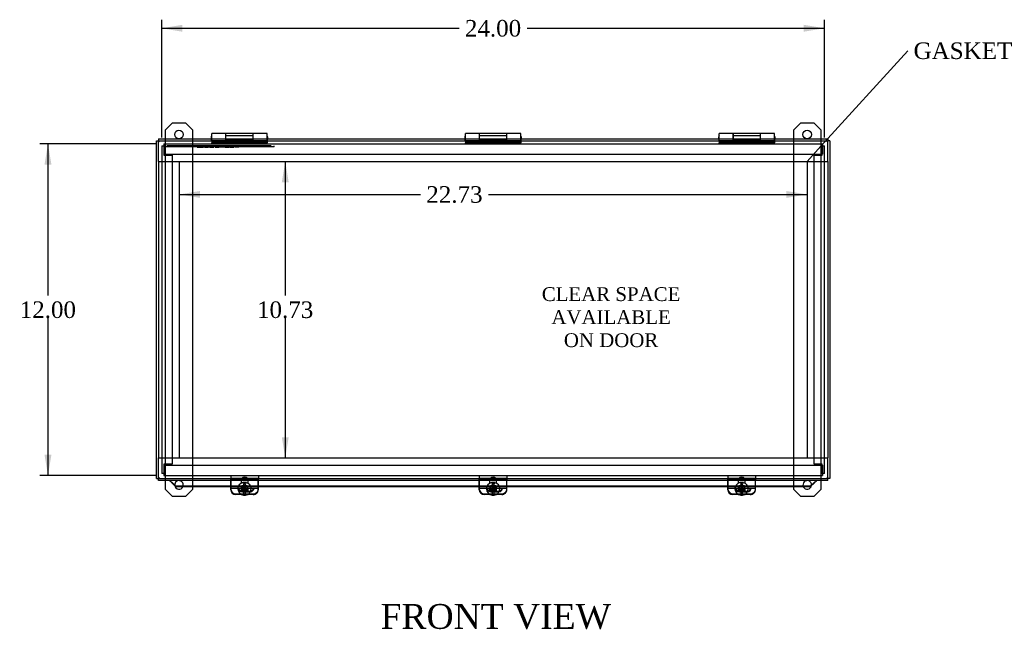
# Model space of a CAD drawing. Header units: inches. Extents: x 1 to 150, y -1 to 99.
# Tile 3 of 8: x 31 to 67, y 35 to 57. Entities that reach past the tile are written whole.
import ezdxf
from ezdxf import colors
from ezdxf.entities.mleader import LeaderData, LeaderLine
from ezdxf.enums import TextEntityAlignment as Align
from ezdxf.lldxf.tags import DXFTag
from ezdxf.math import Vec2, Vec3

# ---------------------------------------------------------------- set-up
doc = ezdxf.new("R2010")
doc.units = ezdxf.units.IN
doc.header["$MEASUREMENT"] = 0
for name, color, linetype in [('COM40176', 7, 'Continuous'), ('COM52631', 7, 'Continuous'), ('COM71416-23', 7, 'Continuous'), ('COM71417-12', 7, 'Continuous'), ('COM71418-4', 7, 'Continuous'), ('COM71420-5', 7, 'Continuous'), ('Default', 7, 'Continuous'), ('DV1_Default', 7, 'Continuous'), ('GSK11095', 7, 'Continuous'), ('HNG86641', 7, 'Continuous'), ('QLB30096', 7, 'Continuous'), ('SCS19420', 7, 'Continuous')]:
    doc.layers.add(name, color=color, linetype=linetype)
doc.styles.add('SEACAD_Times_New_Roman', font='times.ttf')
tags = doc.linetypes.add('HIDDEN2', pattern=[0.1875, 0.125, -0.0625]).pattern_tags.tags
tags[6:7] = [DXFTag(74, 4), DXFTag(75, 0), DXFTag(340, '0'), DXFTag(46, 0.0), DXFTag(50, 0.0), DXFTag(44, 0.0), DXFTag(45, 0.0)]
tags[4:5] = [DXFTag(74, 4), DXFTag(75, 0), DXFTag(340, '0'), DXFTag(46, 0.0), DXFTag(50, 0.0), DXFTag(44, 0.0), DXFTag(45, 0.0)]
doc.dimstyles.new('HAMMOND_(STH_-_120x80)', dxfattribs={"dimtxt": 0.6, "dimasz": 0.75, "dimexe": 0.3, "dimexo": 0.3, "dimgap": 0.15, "dimtad": 0, "dimtih": 1, "dimtoh": 1, "dimzin": 0, "dimdsep": 46, "dimtxsty": 'SEACAD_Times_New_Roman', "dimblk1": '_SE_FILLED', "dimblk2": '_SE_FILLED', "dimsah": 1, "dimcen": 0.3, "dimadec": 0, "dimazin": 0, "dimtfac": 0.8, "dimtofl": 0, "dimtmove": 0, "dimatfit": 3, "dimfxl": 1, "dimtolj": 1, "dimtzin": 0, "dimarcsym": 0})

# ---------------------------------------------------------------- blocks, each defined once
blk = doc.blocks.new('_SE_FILLED')
at = {"color": 0}
blk.add_line((0, 0), (-1, 0), dxfattribs=at)
blk.add_solid([(0, 0), (-1, -0.1665), (-1, 0.1665), (0, 0)], dxfattribs=at)
blk = doc.blocks.new('SE')
at = {"layer": 'COM40176', "color": 7, "linetype": 'HIDDEN2'}
for p, q in [((39.073, 40.314), (39.073, 40.323)), ((40.073, 40.323), (39.073, 40.323)), ((39.073, 40.314), (39.073, 40.303)), ((39.073, 40.26), (39.073, 40.303)), ((40.073, 40.303), (39.073, 40.303)), ((40.073, 40.314), (40.073, 40.323)), ((40.073, 40.314), (40.073, 40.303)), ((40.073, 40.26), (40.073, 40.303)), ((48.073, 40.314), (48.073, 40.323)), ((49.073, 40.323), (48.073, 40.323)), ((48.073, 40.314), (48.073, 40.303)), ((48.073, 40.26), (48.073, 40.303)), ((49.073, 40.303), (48.073, 40.303)), ((49.073, 40.314), (49.073, 40.323)), ((49.073, 40.314), (49.073, 40.303)), ((49.073, 40.26), (49.073, 40.303)), ((57.073, 40.314), (57.073, 40.323)), ((58.073, 40.323), (57.073, 40.323)), ((57.073, 40.314), (57.073, 40.303)), ((57.073, 40.26), (57.073, 40.303)), ((58.073, 40.303), (57.073, 40.303)), ((58.073, 40.314), (58.073, 40.323)), ((58.073, 40.314), (58.073, 40.303)), ((58.073, 40.26), (58.073, 40.303)), ((39.677, 39.76), (39.468, 39.76)), ((39.496, 39.884), (39.777, 39.884)), ((39.496, 39.86), (39.777, 39.86)), ((48.677, 39.76), (48.468, 39.76)), ((48.496, 39.884), (48.777, 39.884)), ((48.496, 39.86), (48.777, 39.86)), ((57.677, 39.76), (57.468, 39.76)), ((57.496, 39.884), (57.777, 39.884)), ((57.496, 39.86), (57.777, 39.86))]:
    blk.add_line(p, q, dxfattribs=at)
at = {"layer": 'COM40176', "color": 7, "linetype": 'Continuous'}
for p, q in [((39.073, 40.078), (39.073, 40.26)), ((39.073, 39.984), (39.073, 40.078)), ((39.073, 39.931), (39.073, 39.984)), ((39.073, 39.984), (40.073, 39.984)), ((40.073, 40.078), (40.073, 40.26)), ((40.073, 39.984), (40.073, 40.078)), ((40.073, 39.931), (40.073, 39.984)), ((48.073, 40.078), (48.073, 40.26)), ((48.073, 39.984), (48.073, 40.078)), ((48.073, 39.931), (48.073, 39.984)), ((48.073, 39.984), (49.073, 39.984)), ((49.073, 40.078), (49.073, 40.26)), ((49.073, 39.984), (49.073, 40.078)), ((49.073, 39.931), (49.073, 39.984)), ((57.073, 40.078), (57.073, 40.26)), ((57.073, 39.984), (57.073, 40.078)), ((57.073, 39.931), (57.073, 39.984)), ((57.073, 39.984), (58.073, 39.984)), ((58.073, 40.078), (58.073, 40.26)), ((58.073, 39.984), (58.073, 40.078)), ((58.073, 39.931), (58.073, 39.984)), ((39.468, 39.76), (39.261, 39.76)), ((39.885, 39.76), (39.677, 39.76)), ((48.468, 39.76), (48.261, 39.76)), ((48.885, 39.76), (48.677, 39.76)), ((57.468, 39.76), (57.261, 39.76)), ((57.885, 39.76), (57.677, 39.76))]:
    blk.add_line(p, q, dxfattribs=at)
at = {"layer": 'COM40176', "color": 7, "linetype": 'HIDDEN2'}
for centre, major_axis, start_param, end_param in [((39.496, 39.987), (0.141, 0), 3.162026, 4.712389), ((39.496, 40.011), (0.14, 0), 3.352769, 4.712389), ((48.496, 39.987), (0.141, 0), 3.162026, 4.712389), ((48.496, 40.011), (0.14, 0), 3.352769, 4.712389), ((57.496, 39.987), (0.141, 0), 3.162026, 4.712389), ((57.496, 40.011), (0.14, 0), 3.352769, 4.712389), ((39.777, 40.011), (-0.14, 0), 1.570796, 1.735907), ((39.777, 39.987), (-0.141, 0), 1.570796, 1.643105), ((48.777, 40.011), (-0.14, 0), 1.570796, 1.735907), ((48.777, 39.987), (-0.141, 0), 1.570796, 1.643105), ((57.777, 40.011), (-0.141, 0), 1.570796, 1.735907), ((57.777, 39.987), (-0.141, 0), 1.570796, 1.643105)]:
    blk.add_ellipse(centre, major_axis=major_axis, ratio=0.906308, start_param=start_param, end_param=end_param, dxfattribs=at)
at = {"layer": 'COM40176', "color": 7, "linetype": 'Continuous'}
for centre, major_axis, start_param, end_param in [((39.777, 39.987), (-0.141, 0), 1.643105, 3.121159), ((39.777, 40.011), (-0.14, 0), 1.735907, 2.930417), ((48.777, 39.987), (-0.141, 0), 1.643105, 3.121159), ((48.777, 40.011), (-0.14, 0), 1.735907, 2.930417), ((57.777, 39.987), (-0.141, 0), 1.643105, 3.121159), ((57.777, 40.011), (-0.141, 0), 1.735907, 2.930417), ((39.261, 39.931), (-0.188, 0), 0, 1.570796), ((39.885, 39.931), (-0.188, 0), 1.570796, 3.141593), ((48.261, 39.931), (-0.188, 0), 0, 1.570796), ((48.885, 39.931), (-0.188, 0), 1.570796, 3.141593), ((57.261, 39.931), (-0.188, 0), 0, 1.570796), ((57.885, 39.931), (-0.188, 0), 1.570796, 3.141593)]:
    blk.add_ellipse(centre, major_axis=major_axis, ratio=0.906308, start_param=start_param, end_param=end_param, dxfattribs=at)
at = {"layer": 'COM52631', "color": 7, "linetype": 'HIDDEN2'}
for p, q in [((39.075, 40.448), (39.075, 40.353)), ((39.075, 40.353), (40.075, 40.353)), ((39.075, 40.353), (39.075, 40.325)), ((39.075, 40.325), (39.075, 39.955)), ((40.075, 40.448), (40.075, 40.353)), ((40.075, 40.325), (40.075, 40.353)), ((40.075, 40.041), (40.075, 40.325)), ((48.075, 40.448), (48.075, 40.353)), ((48.075, 40.353), (49.075, 40.353)), ((48.075, 40.353), (48.075, 40.325)), ((48.075, 40.325), (48.075, 39.955)), ((49.075, 40.448), (49.075, 40.353)), ((49.075, 40.325), (49.075, 40.353)), ((49.075, 40.041), (49.075, 40.325)), ((57.075, 40.448), (57.075, 40.353)), ((57.075, 40.353), (58.075, 40.353)), ((57.075, 40.353), (57.075, 40.325)), ((57.075, 40.325), (57.075, 39.955)), ((58.075, 40.448), (58.075, 40.353)), ((58.075, 40.325), (58.075, 40.353)), ((58.075, 40.041), (58.075, 40.325)), ((39.263, 39.784), (39.887, 39.784)), ((48.263, 39.784), (48.887, 39.784)), ((57.263, 39.784), (57.887, 39.784))]:
    blk.add_line(p, q, dxfattribs=at)
at = {"layer": 'COM52631', "color": 7, "linetype": 'Continuous'}
for p, q in [((40.075, 39.955), (40.075, 40.041)), ((49.075, 39.955), (49.075, 40.041)), ((58.075, 39.955), (58.075, 40.041))]:
    blk.add_line(p, q, dxfattribs=at)
at = {"layer": 'COM52631', "color": 7, "linetype": 'HIDDEN2'}
for centre, major_axis, start_param, end_param in [((39.263, 39.955), (-0.188, 0), 0, 1.570796), ((39.575, 40.051), (-0.106, 0), 0.209507, 2.932086), ((48.263, 39.955), (-0.188, 0), 0, 1.570796), ((48.575, 40.051), (0.106, 0), 3.3511, 6.073678), ((57.263, 39.955), (-0.188, 0), 0, 1.570796), ((57.575, 40.051), (-0.106, 0), 0.209507, 2.932086), ((39.887, 39.955), (-0.188, 0), 1.570796, 2.995539), ((48.887, 39.955), (-0.188, 0), 1.570796, 2.995539), ((57.887, 39.955), (-0.188, 0), 1.570796, 2.995539)]:
    blk.add_ellipse(centre, major_axis=major_axis, ratio=0.906308, start_param=start_param, end_param=end_param, dxfattribs=at)
for centre, major_axis in [((39.575, 40.011), (-0.106, 0)), ((48.575, 40.011), (0.106, 0)), ((57.575, 40.011), (-0.106, 0))]:
    blk.add_ellipse(centre, major_axis=major_axis, ratio=0.906308, dxfattribs=at)
at = {"layer": 'COM52631', "color": 7, "linetype": 'Continuous'}
for centre in [(39.887, 39.955), (48.887, 39.955), (57.887, 39.955)]:
    blk.add_ellipse(centre, major_axis=(-0.188, 0), ratio=0.906308, start_param=2.995539, end_param=3.141593, dxfattribs=at)
at = {"layer": 'COM71416-23', "color": 7, "linetype": 'Continuous'}
for p, q in [((36.388, 52.563), (36.46, 52.563)), ((36.388, 40.332), (36.388, 52.563)), ((36.46, 52.635), (36.46, 52.563)), ((36.46, 52.635), (60.691, 52.635)), ((36.46, 52.563), (36.496, 52.527)), ((36.46, 52.563), (36.496, 52.527)), ((60.691, 52.563), (60.655, 52.527)), ((60.691, 52.563), (60.655, 52.527)), ((60.691, 52.635), (60.691, 52.563)), ((60.763, 52.563), (60.691, 52.563)), ((60.763, 52.563), (60.763, 40.332)), ((36.388, 40.332), (36.46, 40.332)), ((36.46, 40.332), (36.496, 40.368)), ((36.46, 40.332), (36.496, 40.368)), ((36.46, 40.26), (36.46, 40.332)), ((60.691, 40.332), (60.655, 40.368)), ((60.691, 40.332), (60.655, 40.368)), ((60.763, 40.332), (60.691, 40.332)), ((60.691, 40.26), (60.691, 40.332)), ((60.691, 40.26), (36.46, 40.26)), ((36.872, 40.26), (36.872, 40.243)), ((36.872, 40.243), (36.928, 40.216)), ((36.911, 40.224), (36.911, 40.223)), ((37.09, 40.059), (36.928, 40.216)), ((36.928, 40.216), (36.928, 40.198)), ((36.928, 40.198), (37.09, 40.041)), ((39.073, 40.059), (37.09, 40.059)), ((37.09, 40.041), (37.09, 40.059)), ((39.073, 40.041), (37.09, 40.041)), ((48.073, 40.059), (40.073, 40.059)), ((48.073, 40.041), (40.073, 40.041)), ((57.073, 40.059), (49.073, 40.059)), ((57.073, 40.041), (49.073, 40.041)), ((60.061, 40.059), (58.073, 40.059)), ((60.061, 40.041), (58.073, 40.041)), ((60.061, 40.059), (60.222, 40.216)), ((60.061, 40.041), (60.222, 40.198)), ((60.061, 40.041), (60.061, 40.059)), ((60.222, 40.216), (60.279, 40.243)), ((60.222, 40.216), (60.222, 40.198)), ((60.239, 40.223), (60.239, 40.224)), ((60.279, 40.243), (60.279, 40.26))]:
    blk.add_line(p, q, dxfattribs=at)
at = {"layer": 'COM71416-23', "color": 7, "linetype": 'HIDDEN2'}
for p, q in [((40.073, 40.059), (39.073, 40.059)), ((40.073, 40.041), (39.073, 40.041)), ((49.073, 40.059), (48.073, 40.059)), ((49.073, 40.041), (48.073, 40.041)), ((58.073, 40.059), (57.073, 40.059)), ((58.073, 40.041), (57.073, 40.041))]:
    blk.add_line(p, q, dxfattribs=at)
at = {"layer": 'COM71416-23', "color": 7, "linetype": 'Continuous'}
for centre, start, end in [((35.369, 39.171), 33.3863, 34.3105), ((61.782, 39.171), 145.6895, 146.6137)]:
    blk.add_arc(centre, 1.867, start, end, dxfattribs=at)
at = {"layer": 'COM71417-12', "color": 7, "linetype": 'HIDDEN2'}
for p, q in [((36.647, 52.448), (36.647, 52.34)), ((36.647, 52.448), (60.503, 52.448)), ((60.503, 52.448), (60.503, 52.34)), ((36.647, 52.34), (36.647, 52.073)), ((36.647, 52.073), (60.503, 52.073)), ((60.503, 52.34), (60.503, 52.073)), ((36.647, 40.823), (36.647, 40.556)), ((36.647, 40.823), (60.503, 40.823)), ((60.503, 40.823), (60.503, 40.556)), ((36.647, 40.556), (36.647, 40.448)), ((36.647, 40.448), (60.503, 40.448)), ((60.503, 40.556), (60.503, 40.448))]:
    blk.add_line(p, q, dxfattribs=at)
at = {"layer": 'COM71418-4', "color": 7, "linetype": 'HIDDEN2'}
for p, q in [((36.575, 52.376), (36.575, 40.52)), ((36.575, 52.376), (36.657, 52.376)), ((36.675, 52.376), (36.657, 52.376)), ((36.657, 52.376), (36.657, 52.042)), ((36.675, 52.376), (36.675, 52.042)), ((60.476, 52.376), (60.493, 52.376)), ((60.476, 52.042), (60.476, 52.376)), ((60.493, 52.376), (60.575, 52.376)), ((60.493, 52.042), (60.493, 52.376)), ((60.575, 40.52), (60.575, 52.376)), ((36.657, 52.042), (36.683, 52.042)), ((36.683, 52.042), (36.95, 52.042)), ((36.95, 52.042), (36.95, 40.854)), ((60.2, 40.854), (60.2, 52.042)), ((60.2, 52.042), (60.467, 52.042)), ((60.467, 52.042), (60.493, 52.042)), ((36.657, 40.854), (36.657, 40.52)), ((36.683, 40.854), (36.657, 40.854)), ((36.675, 40.854), (36.675, 40.52)), ((36.95, 40.854), (36.683, 40.854)), ((60.467, 40.854), (60.2, 40.854)), ((60.493, 40.854), (60.467, 40.854)), ((60.476, 40.52), (60.476, 40.854)), ((60.493, 40.52), (60.493, 40.854)), ((36.657, 40.52), (36.575, 40.52)), ((36.675, 40.52), (36.657, 40.52)), ((60.476, 40.52), (60.493, 40.52)), ((60.575, 40.52), (60.493, 40.52))]:
    blk.add_line(p, q, dxfattribs=at)
at = {"layer": 'COM71420-5', "color": 7, "linetype": 'Continuous'}
for p, q in [((36.95, 53.198), (36.7, 52.948)), ((37.45, 53.198), (36.95, 53.198)), ((37.7, 52.948), (37.45, 53.198)), ((59.7, 53.198), (59.45, 52.948)), ((60.2, 53.198), (59.7, 53.198)), ((60.45, 52.948), (60.2, 53.198)), ((36.7, 52.948), (36.7, 52.635)), ((37.7, 52.635), (37.7, 52.948)), ((59.45, 52.948), (59.45, 52.635)), ((60.45, 52.635), (60.45, 52.948)), ((36.7, 40.26), (36.7, 39.948)), ((36.7, 39.948), (36.95, 39.698)), ((37.45, 39.698), (37.7, 39.948)), ((37.7, 39.948), (37.7, 40.041)), ((59.45, 40.041), (59.45, 39.948)), ((59.45, 39.948), (59.7, 39.698)), ((60.2, 39.698), (60.45, 39.948)), ((60.45, 39.948), (60.45, 40.26)), ((36.95, 39.698), (37.45, 39.698)), ((59.7, 39.698), (60.2, 39.698))]:
    blk.add_line(p, q, dxfattribs=at)
at = {"layer": 'COM71420-5', "color": 7, "linetype": 'HIDDEN2'}
for p, q in [((36.7, 52.635), (36.7, 40.26)), ((37.7, 40.041), (37.7, 52.635)), ((59.45, 52.635), (59.45, 40.041)), ((60.45, 40.26), (60.45, 52.635))]:
    blk.add_line(p, q, dxfattribs=at)
at = {"layer": 'COM71420-5', "color": 7, "linetype": 'Continuous'}
for centre in [(37.2, 52.792), (59.95, 52.792)]:
    blk.add_circle(centre, 0.156, dxfattribs=at)
at = {"layer": 'COM71420-5', "color": 7, "linetype": 'HIDDEN2'}
for centre, start, end in [((37.2, 40.104), 0, 187.0899), ((37.2, 40.104), 336.4149, 0), ((59.95, 40.104), 0, 203.5851), ((59.95, 40.104), 352.9101, 0)]:
    blk.add_arc(centre, 0.156, start, end, dxfattribs=at)
at = {"layer": 'COM71420-5', "color": 7, "linetype": 'Continuous'}
for centre, start, end in [((37.2, 40.104), 187.0899, 336.4149), ((59.95, 40.104), 203.5851, 352.9101)]:
    blk.add_arc(centre, 0.156, start, end, dxfattribs=at)
at = {"layer": 'GSK11095', "color": 7, "linetype": 'HIDDEN2'}
for p, q in [((36.46, 51.813), (36.46, 52.563)), ((36.46, 52.563), (60.69, 52.563)), ((60.69, 52.563), (60.69, 52.563)), ((60.69, 52.563), (60.69, 52.563)), ((60.69, 51.813), (60.69, 52.562)), ((36.46, 51.813), (36.46, 51.813)), ((36.46, 51.813), (60.69, 51.813)), ((36.46, 51.813), (37.21, 51.813)), ((36.46, 51.813), (36.46, 51.813)), ((36.46, 51.813), (36.46, 41.082)), ((37.21, 51.813), (37.21, 51.813)), ((37.21, 51.813), (37.21, 41.082)), ((59.941, 51.813), (60.691, 51.813)), ((59.941, 51.813), (59.941, 51.813)), ((59.941, 51.813), (59.941, 41.082)), ((60.69, 51.813), (60.69, 51.813)), ((60.691, 51.813), (60.691, 51.813)), ((60.691, 51.813), (60.691, 41.082)), ((36.46, 40.332), (36.46, 41.082)), ((36.46, 41.082), (36.46, 41.082)), ((36.46, 41.082), (60.69, 41.082)), ((36.46, 41.082), (37.21, 41.082)), ((36.46, 41.082), (36.46, 41.082)), ((37.21, 41.082), (37.21, 41.082)), ((59.941, 41.082), (60.691, 41.082)), ((59.941, 41.082), (59.941, 41.082)), ((60.69, 41.082), (60.69, 41.082)), ((60.69, 40.333), (60.69, 41.082)), ((60.691, 41.082), (60.691, 41.082)), ((36.46, 40.332), (60.69, 40.332)), ((60.69, 40.332), (60.69, 40.333)), ((60.69, 40.332), (60.69, 40.332))]:
    blk.add_line(p, q, dxfattribs=at)
at = {"layer": 'GSK11095', "color": 7, "linetype": 'Continuous'}
for p, q in [((36.46, 52.563), (36.46, 52.563)), ((36.46, 52.563), (36.46, 52.563)), ((36.46, 52.563), (36.46, 52.563)), ((60.69, 52.562), (60.69, 52.563)), ((36.46, 40.332), (36.46, 40.332)), ((36.46, 40.332), (36.46, 40.332)), ((36.46, 40.332), (36.46, 40.332)), ((60.69, 40.333), (60.69, 40.333))]:
    blk.add_line(p, q, dxfattribs=at)
at = {"layer": 'HNG86641', "color": 7, "linetype": 'Continuous'}
for p, q in [((38.388, 52.635), (38.388, 52.826)), ((38.888, 52.826), (38.388, 52.826)), ((38.888, 52.826), (38.888, 52.635)), ((38.893, 52.635), (38.893, 52.826)), ((39.883, 52.826), (38.893, 52.826)), ((39.883, 52.635), (39.883, 52.826)), ((39.888, 52.635), (39.888, 52.826)), ((40.388, 52.826), (39.888, 52.826)), ((40.388, 52.635), (40.388, 52.826)), ((47.575, 52.635), (47.575, 52.826)), ((48.075, 52.826), (47.575, 52.826)), ((48.075, 52.826), (48.075, 52.635)), ((48.08, 52.635), (48.08, 52.826)), ((49.07, 52.826), (48.08, 52.826)), ((49.07, 52.635), (49.07, 52.826)), ((49.075, 52.635), (49.075, 52.826)), ((49.575, 52.826), (49.075, 52.826)), ((49.575, 52.635), (49.575, 52.826)), ((56.763, 52.635), (56.763, 52.826)), ((57.263, 52.826), (56.763, 52.826)), ((57.263, 52.826), (57.263, 52.635)), ((57.268, 52.635), (57.268, 52.826)), ((58.258, 52.826), (57.268, 52.826)), ((58.258, 52.635), (58.258, 52.826)), ((58.263, 52.635), (58.263, 52.826)), ((58.763, 52.826), (58.263, 52.826)), ((58.763, 52.635), (58.763, 52.826)), ((38.363, 52.697), (38.363, 52.635)), ((38.893, 52.747), (38.888, 52.747)), ((39.888, 52.747), (39.883, 52.747)), ((40.413, 52.635), (40.413, 52.697)), ((47.55, 52.697), (47.55, 52.635)), ((48.08, 52.747), (48.075, 52.747)), ((49.075, 52.747), (49.07, 52.747)), ((49.6, 52.635), (49.6, 52.697)), ((56.738, 52.697), (56.738, 52.635)), ((57.268, 52.747), (57.263, 52.747)), ((58.263, 52.747), (58.258, 52.747)), ((58.788, 52.635), (58.788, 52.697))]:
    blk.add_line(p, q, dxfattribs=at)
at = {"layer": 'HNG86641', "color": 7, "linetype": 'HIDDEN2'}
for p, q in [((38.363, 52.635), (38.363, 52.617)), ((38.388, 52.563), (38.388, 52.635)), ((40.388, 52.563), (38.388, 52.563)), ((38.388, 52.563), (38.388, 52.488)), ((38.888, 52.535), (38.388, 52.535)), ((38.388, 52.448), (38.388, 52.488)), ((40.388, 52.488), (38.388, 52.488)), ((38.888, 52.635), (38.888, 52.535)), ((38.888, 52.567), (39.888, 52.567)), ((38.888, 52.535), (38.888, 52.448)), ((39.888, 52.523), (38.888, 52.523)), ((39.883, 52.747), (38.893, 52.747)), ((38.893, 52.578), (38.893, 52.635)), ((38.893, 52.578), (38.893, 52.563)), ((39.883, 52.578), (38.893, 52.578)), ((39.883, 52.578), (39.883, 52.635)), ((39.883, 52.578), (39.883, 52.563)), ((39.888, 52.535), (39.888, 52.635)), ((40.388, 52.535), (39.888, 52.535)), ((39.888, 52.448), (39.888, 52.535)), ((40.388, 52.563), (40.388, 52.635)), ((40.388, 52.563), (40.388, 52.488)), ((40.388, 52.448), (40.388, 52.488)), ((40.413, 52.617), (40.413, 52.635)), ((47.55, 52.635), (47.55, 52.617)), ((47.575, 52.563), (47.575, 52.635)), ((49.575, 52.563), (47.575, 52.563)), ((47.575, 52.563), (47.575, 52.488)), ((48.075, 52.535), (47.575, 52.535)), ((47.575, 52.448), (47.575, 52.488)), ((49.575, 52.488), (47.575, 52.488)), ((48.075, 52.635), (48.075, 52.535)), ((48.075, 52.567), (49.075, 52.567)), ((48.075, 52.535), (48.075, 52.448)), ((49.075, 52.523), (48.075, 52.523)), ((49.07, 52.747), (48.08, 52.747)), ((48.08, 52.578), (48.08, 52.635)), ((48.08, 52.578), (48.08, 52.563)), ((49.07, 52.578), (48.08, 52.578)), ((49.07, 52.578), (49.07, 52.635)), ((49.07, 52.578), (49.07, 52.563)), ((49.075, 52.535), (49.075, 52.635)), ((49.575, 52.535), (49.075, 52.535)), ((49.075, 52.448), (49.075, 52.535)), ((49.575, 52.563), (49.575, 52.635)), ((49.575, 52.563), (49.575, 52.488)), ((49.575, 52.448), (49.575, 52.488)), ((49.6, 52.617), (49.6, 52.635)), ((56.738, 52.635), (56.738, 52.617)), ((56.763, 52.563), (56.763, 52.635)), ((58.763, 52.563), (56.763, 52.563)), ((56.763, 52.563), (56.763, 52.488)), ((57.263, 52.535), (56.763, 52.535)), ((56.763, 52.448), (56.763, 52.488)), ((58.763, 52.488), (56.763, 52.488)), ((57.263, 52.635), (57.263, 52.535)), ((57.263, 52.567), (58.263, 52.567)), ((57.263, 52.535), (57.263, 52.448)), ((58.263, 52.523), (57.263, 52.523)), ((58.258, 52.747), (57.268, 52.747)), ((57.268, 52.578), (57.268, 52.635)), ((57.268, 52.578), (57.268, 52.563)), ((58.258, 52.578), (57.268, 52.578)), ((58.258, 52.578), (58.258, 52.635)), ((58.258, 52.578), (58.258, 52.563)), ((58.263, 52.535), (58.263, 52.635)), ((58.763, 52.535), (58.263, 52.535)), ((58.263, 52.448), (58.263, 52.535)), ((58.763, 52.563), (58.763, 52.635)), ((58.763, 52.563), (58.763, 52.488)), ((58.763, 52.448), (58.763, 52.488)), ((58.788, 52.617), (58.788, 52.635))]:
    blk.add_line(p, q, dxfattribs=at)
at = {"layer": 'HNG86641', "color": 7, "linetype": 'Continuous'}
for centre, start, end in [((38.413, 52.697), 120, 180), ((40.363, 52.697), 0, 60), ((47.6, 52.697), 120, 180), ((49.55, 52.697), 0, 60), ((56.788, 52.697), 120, 180), ((58.738, 52.697), 0, 60)]:
    blk.add_arc(centre, 0.05, start, end, dxfattribs=at)
at = {"layer": 'HNG86641', "color": 7, "linetype": 'HIDDEN2'}
for centre, start, end in [((38.413, 52.617), 180, 240), ((40.363, 52.617), 300, 0), ((47.6, 52.617), 180, 240), ((49.55, 52.617), 300, 0), ((56.788, 52.617), 180, 240), ((58.738, 52.617), 300, 0)]:
    blk.add_arc(centre, 0.05, start, end, dxfattribs=at)
at = {"layer": 'QLB30096', "color": 7, "linetype": 'HIDDEN2'}
for p, q in [((37.022, 52.346), (36.647, 52.346)), ((37.022, 52.376), (36.759, 52.376)), ((40.272, 52.376), (37.022, 52.376)), ((40.272, 52.346), (37.022, 52.346)), ((37.864, 52.346), (37.864, 52.335)), ((37.864, 52.336), (38.083, 52.336)), ((38.083, 52.335), (38.083, 52.346)), ((38.087, 52.336), (38.087, 52.346)), ((38.123, 52.336), (38.123, 52.346)), ((38.123, 52.336), (38.153, 52.336)), ((38.153, 52.336), (38.153, 52.346)), ((38.153, 52.336), (38.266, 52.336)), ((38.266, 52.336), (38.266, 52.346)), ((38.301, 52.336), (38.301, 52.346)), ((38.301, 52.336), (38.464, 52.336)), ((38.464, 52.335), (38.464, 52.346)), ((38.475, 52.335), (38.475, 52.346)), ((38.501, 52.336), (38.501, 52.346)), ((38.507, 52.336), (38.507, 52.346)), ((38.507, 52.336), (38.653, 52.336)), ((38.653, 52.335), (38.653, 52.346)), ((38.654, 52.336), (38.654, 52.346)), ((38.685, 52.346), (38.685, 52.335)), ((38.835, 52.336), (38.685, 52.336)), ((38.835, 52.335), (38.835, 52.346)), ((38.859, 52.336), (38.859, 52.346)), ((38.865, 52.336), (38.865, 52.346)), ((38.865, 52.336), (39.011, 52.336)), ((39.011, 52.336), (39.011, 52.346)), ((39.011, 52.335), (39.011, 52.346)), ((39.033, 52.336), (39.033, 52.346)), ((39.033, 52.336), (39.137, 52.336)), ((39.137, 52.336), (39.137, 52.346)), ((39.137, 52.336), (39.161, 52.336)), ((39.161, 52.336), (39.161, 52.346)), ((39.161, 52.336), (39.192, 52.336)), ((39.192, 52.336), (39.192, 52.346)), ((39.22, 52.346), (39.22, 52.335)), ((39.368, 52.336), (39.22, 52.336)), ((39.368, 52.336), (39.368, 52.346)), ((39.372, 52.335), (39.372, 52.346)), ((40.536, 52.376), (40.272, 52.376)), ((40.647, 52.346), (40.272, 52.346)), ((40.647, 52.346), (40.647, 52.376))]:
    blk.add_line(p, q, dxfattribs=at)
at = {"layer": 'SCS19420', "color": 7, "linetype": 'Continuous'}
for p, q in [((39.332, 39.976), (39.332, 39.967)), ((39.45, 39.948), (39.45, 39.884)), ((39.457, 39.948), (39.45, 39.948)), ((39.515, 39.948), (39.457, 39.948)), ((39.5, 39.948), (39.5, 39.926)), ((39.55, 39.945), (39.5, 39.945)), ((39.515, 39.948), (39.54, 39.97)), ((39.54, 39.984), (39.54, 39.97)), ((39.55, 39.972), (39.54, 39.972)), ((39.55, 39.984), (39.55, 39.972)), ((39.55, 39.945), (39.55, 39.926)), ((39.6, 39.972), (39.6, 39.984)), ((39.61, 39.972), (39.6, 39.972)), ((39.6, 39.945), (39.6, 39.926)), ((39.65, 39.945), (39.6, 39.945)), ((39.61, 39.97), (39.61, 39.984)), ((39.61, 39.97), (39.635, 39.948)), ((39.69, 39.948), (39.635, 39.948)), ((39.65, 39.926), (39.65, 39.948)), ((39.7, 39.884), (39.7, 39.948)), ((39.815, 39.967), (39.815, 39.976)), ((48.332, 39.976), (48.332, 39.967)), ((48.45, 39.948), (48.45, 39.884)), ((48.457, 39.948), (48.45, 39.948)), ((48.515, 39.948), (48.457, 39.948)), ((48.5, 39.948), (48.5, 39.926)), ((48.55, 39.945), (48.5, 39.945)), ((48.515, 39.948), (48.54, 39.97)), ((48.54, 39.984), (48.54, 39.97)), ((48.55, 39.972), (48.54, 39.972)), ((48.55, 39.984), (48.55, 39.972)), ((48.55, 39.945), (48.55, 39.926)), ((48.6, 39.972), (48.6, 39.984)), ((48.61, 39.972), (48.6, 39.972)), ((48.6, 39.945), (48.6, 39.926)), ((48.65, 39.945), (48.6, 39.945)), ((48.61, 39.97), (48.61, 39.984)), ((48.61, 39.97), (48.635, 39.948)), ((48.69, 39.948), (48.635, 39.948)), ((48.65, 39.926), (48.65, 39.948)), ((48.7, 39.884), (48.7, 39.948)), ((48.815, 39.967), (48.815, 39.976)), ((57.332, 39.976), (57.332, 39.967)), ((57.45, 39.948), (57.45, 39.884)), ((57.457, 39.948), (57.45, 39.948)), ((57.515, 39.948), (57.457, 39.948)), ((57.5, 39.948), (57.5, 39.926)), ((57.55, 39.945), (57.5, 39.945)), ((57.515, 39.948), (57.54, 39.97)), ((57.54, 39.984), (57.54, 39.97)), ((57.55, 39.972), (57.54, 39.972)), ((57.55, 39.984), (57.55, 39.972)), ((57.55, 39.945), (57.55, 39.926)), ((57.6, 39.972), (57.6, 39.984)), ((57.61, 39.972), (57.6, 39.972)), ((57.6, 39.945), (57.6, 39.926)), ((57.65, 39.945), (57.6, 39.945)), ((57.61, 39.97), (57.61, 39.984)), ((57.61, 39.97), (57.635, 39.948)), ((57.69, 39.948), (57.635, 39.948)), ((57.65, 39.926), (57.65, 39.948)), ((57.7, 39.884), (57.7, 39.948)), ((57.815, 39.967), (57.815, 39.976)), ((39.45, 39.916), (39.516, 39.916)), ((39.45, 39.884), (39.457, 39.884)), ((39.457, 39.884), (39.515, 39.884)), ((39.5, 39.926), (39.55, 39.926)), ((39.515, 39.884), (39.515, 39.912)), ((39.54, 39.861), (39.515, 39.884)), ((39.54, 39.889), (39.54, 39.861)), ((39.54, 39.861), (39.54, 39.81)), ((39.54, 39.81), (39.54, 39.739)), ((39.55, 39.926), (39.55, 39.881)), ((39.6, 39.9), (39.55, 39.9)), ((39.55, 39.881), (39.6, 39.881)), ((39.6, 39.926), (39.65, 39.926)), ((39.6, 39.893), (39.6, 39.926)), ((39.6, 39.881), (39.6, 39.893)), ((39.61, 39.861), (39.61, 39.889)), ((39.635, 39.884), (39.61, 39.861)), ((39.61, 39.811), (39.61, 39.861)), ((39.61, 39.739), (39.61, 39.811)), ((39.633, 39.916), (39.7, 39.916)), ((39.635, 39.912), (39.635, 39.884)), ((39.635, 39.884), (39.69, 39.884)), ((39.69, 39.884), (39.7, 39.884)), ((48.45, 39.916), (48.516, 39.916)), ((48.45, 39.884), (48.457, 39.884)), ((48.457, 39.884), (48.515, 39.884)), ((48.5, 39.926), (48.55, 39.926)), ((48.515, 39.884), (48.515, 39.912)), ((48.54, 39.861), (48.515, 39.884)), ((48.54, 39.889), (48.54, 39.861)), ((48.54, 39.861), (48.54, 39.81)), ((48.54, 39.81), (48.54, 39.739)), ((48.55, 39.926), (48.55, 39.881)), ((48.6, 39.9), (48.55, 39.9)), ((48.55, 39.881), (48.6, 39.881)), ((48.6, 39.926), (48.65, 39.926)), ((48.6, 39.893), (48.6, 39.926)), ((48.6, 39.881), (48.6, 39.893)), ((48.61, 39.861), (48.61, 39.889)), ((48.635, 39.884), (48.61, 39.861)), ((48.61, 39.811), (48.61, 39.861)), ((48.61, 39.739), (48.61, 39.811)), ((48.633, 39.916), (48.7, 39.916)), ((48.635, 39.912), (48.635, 39.884)), ((48.635, 39.884), (48.69, 39.884)), ((48.69, 39.884), (48.7, 39.884)), ((57.45, 39.916), (57.516, 39.916)), ((57.45, 39.884), (57.457, 39.884)), ((57.457, 39.884), (57.515, 39.884)), ((57.5, 39.926), (57.55, 39.926)), ((57.515, 39.884), (57.515, 39.912)), ((57.54, 39.861), (57.515, 39.884)), ((57.54, 39.889), (57.54, 39.861)), ((57.54, 39.861), (57.54, 39.81)), ((57.54, 39.81), (57.54, 39.739)), ((57.55, 39.926), (57.55, 39.881)), ((57.6, 39.9), (57.55, 39.9)), ((57.55, 39.881), (57.6, 39.881)), ((57.6, 39.926), (57.65, 39.926)), ((57.6, 39.893), (57.6, 39.926)), ((57.6, 39.881), (57.6, 39.893)), ((57.61, 39.861), (57.61, 39.889)), ((57.635, 39.884), (57.61, 39.861)), ((57.61, 39.811), (57.61, 39.861)), ((57.61, 39.739), (57.61, 39.811)), ((57.633, 39.916), (57.7, 39.916)), ((57.635, 39.912), (57.635, 39.884)), ((57.635, 39.884), (57.69, 39.884)), ((57.69, 39.884), (57.7, 39.884))]:
    blk.add_line(p, q, dxfattribs=at)
at = {"layer": 'SCS19420', "color": 7, "linetype": 'HIDDEN2'}
for p, q in [((39.45, 40.27), (39.45, 40.165)), ((39.54, 40.148), (39.54, 40.022)), ((39.54, 40.022), (39.54, 39.984)), ((39.55, 40.017), (39.55, 39.984)), ((39.6, 40.017), (39.55, 40.017)), ((39.6, 40.002), (39.6, 40.017)), ((39.6, 39.984), (39.6, 40.002)), ((39.61, 40.021), (39.61, 40.147)), ((39.61, 39.984), (39.61, 40.021)), ((39.7, 40.162), (39.7, 40.27)), ((48.45, 40.27), (48.45, 40.165)), ((48.54, 40.148), (48.54, 40.022)), ((48.54, 40.022), (48.54, 39.984)), ((48.55, 40.017), (48.55, 39.984)), ((48.6, 40.017), (48.55, 40.017)), ((48.6, 40.002), (48.6, 40.017)), ((48.6, 39.984), (48.6, 40.002)), ((48.61, 40.021), (48.61, 40.147)), ((48.61, 39.984), (48.61, 40.021)), ((48.7, 40.162), (48.7, 40.27)), ((57.45, 40.27), (57.45, 40.165)), ((57.54, 40.148), (57.54, 40.022)), ((57.54, 40.022), (57.54, 39.984)), ((57.55, 40.017), (57.55, 39.984)), ((57.6, 40.017), (57.55, 40.017)), ((57.6, 40.002), (57.6, 40.017)), ((57.6, 39.984), (57.6, 40.002)), ((57.61, 40.021), (57.61, 40.147)), ((57.61, 39.984), (57.61, 40.021)), ((57.7, 40.162), (57.7, 40.27))]:
    blk.add_line(p, q, dxfattribs=at)
at = {"layer": 'SCS19420', "color": 7, "linetype": 'Continuous'}
for centre, radius, start, end in [((39.563, 39.969), 0.23, 180.3808, 264.5156), ((39.582, 39.97), 0.232, 276.5578, 357.6637), ((39.69, 40.253), 0.306, 269.996, 271.8882), ((48.563, 39.969), 0.23, 180.3808, 264.5156), ((48.582, 39.97), 0.232, 276.5578, 357.6637), ((48.69, 40.253), 0.306, 269.996, 271.8882), ((57.563, 39.969), 0.23, 180.3808, 264.5156), ((57.582, 39.97), 0.232, 276.5578, 357.6637), ((57.69, 40.253), 0.306, 269.996, 271.8882), ((39.553, 39.81), 0.0722, 259.7324, 267.7262), ((39.6, 39.857), 0.0236, 88.9715, 90), ((39.596, 39.808), 0.0704, 272.866, 281.0691), ((48.553, 39.81), 0.0722, 259.7324, 267.7262), ((48.6, 39.857), 0.0236, 88.9715, 90), ((48.596, 39.808), 0.0704, 272.866, 281.0691), ((57.553, 39.81), 0.0722, 259.7324, 267.7262), ((57.6, 39.857), 0.0236, 88.9715, 90), ((57.596, 39.808), 0.0704, 272.866, 281.0691)]:
    blk.add_arc(centre, radius, start, end, dxfattribs=at)
at = {"layer": 'SCS19420', "color": 7, "linetype": 'HIDDEN2'}
for centre, radius, start, end in [((39.57, 39.993), 0.204, 89.1774, 105.6485), ((39.575, 39.957), 0.24, 73.9107, 90.4018), ((39.6, 39.993), 0.0236, 88.9715, 90), ((48.57, 39.993), 0.204, 89.1774, 105.6485), ((48.575, 39.957), 0.24, 73.9107, 90.4018), ((48.6, 39.993), 0.0236, 88.9715, 90), ((57.57, 39.993), 0.204, 89.1774, 105.6485), ((57.575, 39.957), 0.24, 73.9107, 90.4018), ((57.6, 39.993), 0.0236, 88.9715, 90)]:
    blk.add_arc(centre, radius, start, end, dxfattribs=at)
for centre, major_axis, ratio, start_param, end_param in [((39.575, 40.27), (0.125, 0), 0.906308, 0, 3.141593), ((48.575, 40.27), (-0.125, 0), 0.906308, 3.141593, 6.283185), ((57.575, 40.27), (0.125, 0), 0.906308, 0, 3.141593), ((39.573, 39.976), (0.242, 0), 0.906308, 1.816785, 3.105199), ((39.55, 39.998), (-0.01, 0), 0.422618, 4.712389, 6.283185), ((39.573, 39.948), (0.233, 0), 0.906308, 1.456946, 1.672195), ((39.6, 39.998), (-0.01, 0), 0.422618, 3.141593, 4.669956), ((39.573, 39.976), (0.242, 0), 0.906308, 0.036393, 1.279008), ((48.573, 39.976), (-0.242, 0), 0.906308, 4.958378, 6.246792), ((48.55, 39.998), (-0.01, 0), 0.422618, 4.712389, 6.283185), ((48.573, 39.948), (0.233, 0), 0.906308, 1.456946, 1.672195), ((48.6, 39.998), (-0.01, 0), 0.422618, 3.141593, 4.669956), ((48.573, 39.976), (-0.242, 0), 0.906308, 3.177986, 4.420601), ((57.573, 39.976), (0.242, 0), 0.906308, 1.816785, 3.105199), ((57.55, 39.998), (-0.01, 0), 0.422618, 4.712389, 6.283185), ((57.573, 39.948), (0.233, 0), 0.906308, 1.456946, 1.672195), ((57.6, 39.998), (-0.01, 0), 0.422618, 3.141593, 4.669956), ((57.573, 39.976), (0.242, 0), 0.906308, 0.036393, 1.279008)]:
    blk.add_ellipse(centre, major_axis=major_axis, ratio=ratio, start_param=start_param, end_param=end_param, dxfattribs=at)
at = {"layer": 'SCS19420', "color": 7, "linetype": 'Continuous'}
for centre, major_axis, ratio, start_param, end_param in [((39.573, 39.976), (0.242, 0), 0.906308, 3.105199, 3.141593), ((39.573, 39.976), (0.242, 0), 0.906308, 0, 0.036393), ((39.573, 39.967), (-0.242, 0), 0.906308, 3.114952, 3.141593), ((48.573, 39.976), (-0.242, 0), 0.906308, 6.246792, 6.283185), ((48.573, 39.976), (-0.242, 0), 0.906308, 3.141593, 3.177986), ((48.573, 39.967), (0.241, 0), 0.906308, 6.256545, 6.283185), ((57.573, 39.976), (0.242, 0), 0.906308, 3.105199, 3.141593), ((57.573, 39.976), (0.242, 0), 0.906308, 0, 0.036393), ((57.573, 39.967), (-0.242, 0), 0.906308, 3.114952, 3.141593), ((39.55, 39.912), (-0.035, 0), 0.422618, 5.993434, 6.283185), ((39.55, 39.889), (0.01, 0), 0.422618, 1.570796, 3.141593), ((39.573, 39.948), (-0.233, 0), 0.906308, 1.469398, 1.684646), ((39.6, 39.889), (0.01, 0), 0.422618, 0, 1.528363), ((39.6, 39.912), (-0.035, 0), 0.422618, 3.141593, 3.431344), ((48.55, 39.912), (-0.035, 0), 0.422618, 5.993434, 6.283185), ((48.55, 39.889), (0.01, 0), 0.422618, 1.570796, 3.141593), ((48.573, 39.948), (-0.233, 0), 0.906308, 1.469398, 1.684646), ((48.6, 39.889), (0.01, 0), 0.422618, 0, 1.528363), ((48.6, 39.912), (-0.035, 0), 0.422618, 3.141593, 3.431344), ((57.55, 39.912), (-0.035, 0), 0.422618, 5.993434, 6.283185), ((57.55, 39.889), (0.01, 0), 0.422618, 1.570796, 3.141593), ((57.573, 39.948), (-0.233, 0), 0.906308, 1.469398, 1.684646), ((57.6, 39.889), (0.01, 0), 0.422618, 0, 1.528363), ((57.6, 39.912), (-0.035, 0), 0.422618, 3.141593, 3.431344)]:
    blk.add_ellipse(centre, major_axis=major_axis, ratio=ratio, start_param=start_param, end_param=end_param, dxfattribs=at)
at = {"layer": 'SCS19420', "color": 7, "linetype": 'HIDDEN2'}
for points, knots in [([(39.54, 40.148), (39.54, 40.15), (39.541, 40.152), (39.544, 40.156), (39.547, 40.157), (39.55, 40.157)], [0, 0, 0, 0, 0.5, 0.5, 1, 1, 1, 1]), ([(39.55, 40.002), (39.548, 40.002), (39.546, 40.001), (39.543, 40), (39.541, 39.999), (39.54, 39.998), (39.54, 39.998), (39.54, 39.998)], [0, 0, 0, 0, 0.125, 0.125, 0.25, 0.25, 0.2526744, 0.2526744, 0.2526744, 0.2526744]), ([(39.6, 40.157), (39.602, 40.157), (39.605, 40.156), (39.609, 40.152), (39.61, 40.15), (39.61, 40.147)], [0, 0, 0, 0, 0.5, 0.5, 1, 1, 1, 1]), ([(39.609, 39.998), (39.608, 39.999), (39.607, 40), (39.604, 40.001), (39.602, 40.002), (39.6, 40.002)], [0.7534664, 0.7534664, 0.7534664, 0.7534664, 0.875, 0.875, 1, 1, 1, 1]), ([(48.54, 40.148), (48.54, 40.15), (48.541, 40.152), (48.544, 40.156), (48.547, 40.157), (48.55, 40.157)], [0, 0, 0, 0, 0.5, 0.5, 1, 1, 1, 1]), ([(48.55, 40.002), (48.548, 40.002), (48.546, 40.001), (48.543, 40), (48.541, 39.999), (48.54, 39.998), (48.54, 39.998), (48.54, 39.998)], [0, 0, 0, 0, 0.125, 0.125, 0.25, 0.25, 0.2526744, 0.2526744, 0.2526744, 0.2526744]), ([(48.6, 40.157), (48.602, 40.157), (48.605, 40.156), (48.609, 40.152), (48.61, 40.15), (48.61, 40.147)], [0, 0, 0, 0, 0.5, 0.5, 1, 1, 1, 1]), ([(48.609, 39.998), (48.608, 39.999), (48.607, 40), (48.604, 40.001), (48.602, 40.002), (48.6, 40.002)], [0.7534664, 0.7534664, 0.7534664, 0.7534664, 0.875, 0.875, 1, 1, 1, 1]), ([(57.54, 40.148), (57.54, 40.15), (57.541, 40.152), (57.544, 40.156), (57.547, 40.157), (57.55, 40.157)], [0, 0, 0, 0, 0.5, 0.5, 1, 1, 1, 1]), ([(57.55, 40.002), (57.548, 40.002), (57.546, 40.001), (57.543, 40), (57.541, 39.999), (57.54, 39.998), (57.54, 39.998), (57.54, 39.998)], [0, 0, 0, 0, 0.125, 0.125, 0.25, 0.25, 0.2526744, 0.2526744, 0.2526744, 0.2526744]), ([(57.6, 40.157), (57.602, 40.157), (57.605, 40.156), (57.609, 40.152), (57.61, 40.15), (57.61, 40.147)], [0, 0, 0, 0, 0.5, 0.5, 1, 1, 1, 1]), ([(57.609, 39.998), (57.608, 39.999), (57.607, 40), (57.604, 40.001), (57.602, 40.002), (57.6, 40.002)], [0.7534664, 0.7534664, 0.7534664, 0.7534664, 0.875, 0.875, 1, 1, 1, 1])]:
    blk.add_open_spline(points, degree=3, knots=knots, dxfattribs=at)
at = {"layer": 'SCS19420', "color": 7, "linetype": 'Continuous'}
for points, knots in [([(39.516, 39.916), (39.521, 39.911), (39.526, 39.907), (39.534, 39.901), (39.537, 39.899), (39.541, 39.896), (39.543, 39.895), (39.546, 39.894), (39.548, 39.893), (39.55, 39.893)], [0, 0, 0, 0, 0.5, 0.5, 0.75, 0.75, 0.875, 0.875, 1, 1, 1, 1]), ([(39.6, 39.893), (39.602, 39.893), (39.604, 39.894), (39.607, 39.895), (39.608, 39.896), (39.612, 39.899), (39.615, 39.901), (39.623, 39.907), (39.628, 39.911), (39.633, 39.916)], [0, 0, 0, 0, 0.125, 0.125, 0.25, 0.25, 0.5, 0.5, 1, 1, 1, 1]), ([(48.516, 39.916), (48.521, 39.911), (48.526, 39.907), (48.534, 39.901), (48.537, 39.899), (48.541, 39.896), (48.543, 39.895), (48.546, 39.894), (48.548, 39.893), (48.55, 39.893)], [0, 0, 0, 0, 0.5, 0.5, 0.75, 0.75, 0.875, 0.875, 1, 1, 1, 1]), ([(48.6, 39.893), (48.602, 39.893), (48.604, 39.894), (48.607, 39.895), (48.608, 39.896), (48.612, 39.899), (48.615, 39.901), (48.623, 39.907), (48.628, 39.911), (48.633, 39.916)], [0, 0, 0, 0, 0.125, 0.125, 0.25, 0.25, 0.5, 0.5, 1, 1, 1, 1]), ([(57.516, 39.916), (57.521, 39.911), (57.526, 39.907), (57.534, 39.901), (57.537, 39.899), (57.541, 39.896), (57.543, 39.895), (57.546, 39.894), (57.548, 39.893), (57.55, 39.893)], [0, 0, 0, 0, 0.5, 0.5, 0.75, 0.75, 0.875, 0.875, 1, 1, 1, 1]), ([(57.6, 39.893), (57.602, 39.893), (57.604, 39.894), (57.607, 39.895), (57.608, 39.896), (57.612, 39.899), (57.615, 39.901), (57.623, 39.907), (57.628, 39.911), (57.633, 39.916)], [0, 0, 0, 0, 0.125, 0.125, 0.25, 0.25, 0.5, 0.5, 1, 1, 1, 1])]:
    blk.add_open_spline(points, degree=3, knots=knots, dxfattribs=at)
at = {"layer": 'DV1_Default', "insert": (52.846, 47.262), "char_height": 0.5, "width": 5.1577, "attachment_point": 2}
blk.add_mtext('{\\fTimes New Roman|b0||i0||c0|p34;\\C7;\\H0.5;\\W1.;CLEAR SPACE \\P}{\\fTimes New Roman|b0||i0||c0|p34;\\C7;\\H0.5;\\W1.;AVAILABLE\\P}{\\fTimes New Roman|b0||i0||c0|p34;\\C7;\\H0.5;\\W1.;ON DOOR}', dxfattribs=at)
blk = doc.blocks.new('DMBLK865')
at = {"layer": 'Default', "linetype": 'Continuous', "transparency": 16777216}
for points in [[(37.325, 56.761), (36.575, 56.636), (37.325, 56.511)], [(59.825, 56.761), (59.825, 56.511), (60.575, 56.636)]]:
    blk.add_hatch(color=7, dxfattribs=at).paths.add_polyline_path(points)
at = {"layer": 'Default', "color": 7, "linetype": 'Continuous', "transparency": 16777216}
for p, q in [((36.575, 52.676), (36.575, 56.936)), ((60.575, 52.676), (60.575, 56.936)), ((36.575, 56.636), (47.342, 56.636)), ((49.809, 56.636), (60.575, 56.636))]:
    blk.add_line(p, q, dxfattribs=at)
at = {"layer": 'Default', "color": 7, "linetype": 'Continuous', "transparency": 16777216, "style": 'SEACAD_Times_New_Roman'}
blk.add_text('24.00', height=0.6, dxfattribs=at).set_placement((47.552, 56.936), align=Align.TOP_LEFT)
blk = doc.blocks.new('DMBLK866')
at = {"layer": 'Default', "linetype": 'Continuous', "transparency": 16777216}
for points in [[(32.331, 51.698), (32.581, 51.698), (32.456, 52.448)], [(32.331, 41.198), (32.456, 40.448), (32.581, 41.198)]]:
    blk.add_hatch(color=7, dxfattribs=at).paths.add_polyline_path(points)
at = {"layer": 'Default', "color": 7, "linetype": 'Continuous', "transparency": 16777216}
for p, q in [((36.347, 52.448), (32.156, 52.448)), ((32.456, 52.448), (32.456, 46.958)), ((32.456, 46.148), (32.456, 40.448)), ((36.347, 40.448), (32.156, 40.448))]:
    blk.add_line(p, q, dxfattribs=at)
at = {"layer": 'Default', "color": 7, "linetype": 'Continuous', "transparency": 16777216, "style": 'SEACAD_Times_New_Roman'}
blk.add_text('12.00', height=0.6, dxfattribs=at).set_placement((31.432, 46.748), align=Align.TOP_LEFT)
blk = doc.blocks.new('DMBLK867')
at = {"layer": 'Default', "linetype": 'Continuous', "transparency": 16777216}
for points in [[(37.96, 50.495), (37.96, 50.745), (37.21, 50.62)], [(59.191, 50.495), (59.941, 50.62), (59.191, 50.745)]]:
    blk.add_hatch(color=7, dxfattribs=at).paths.add_polyline_path(points)
at = {"layer": 'Default', "color": 7, "linetype": 'Continuous', "transparency": 16777216}
for p, q in [((37.21, 51.513), (37.21, 50.32)), ((59.941, 51.513), (59.941, 50.32)), ((37.21, 50.62), (45.944, 50.62)), ((48.412, 50.62), (59.941, 50.62))]:
    blk.add_line(p, q, dxfattribs=at)
at = {"layer": 'Default', "color": 7, "linetype": 'Continuous', "transparency": 16777216, "style": 'SEACAD_Times_New_Roman'}
blk.add_text('22.73', height=0.6, dxfattribs=at).set_placement((46.154, 50.92), align=Align.TOP_LEFT)
blk = doc.blocks.new('DMBLK868')
at = {"layer": 'Default', "linetype": 'Continuous', "transparency": 16777216}
for points in [[(41.173, 51.063), (41.048, 51.813), (40.923, 51.063)], [(41.173, 41.832), (40.923, 41.832), (41.048, 41.082)]]:
    blk.add_hatch(color=7, dxfattribs=at).paths.add_polyline_path(points)
at = {"layer": 'Default', "color": 7, "linetype": 'Continuous', "transparency": 16777216}
for p, q in [((41.048, 51.813), (41.048, 46.958)), ((41.048, 46.148), (41.048, 41.082))]:
    blk.add_line(p, q, dxfattribs=at)
at = {"layer": 'Default', "color": 7, "linetype": 'Continuous', "transparency": 16777216, "style": 'SEACAD_Times_New_Roman'}
blk.add_text('10.73', height=0.6, dxfattribs=at).set_placement((40.025, 46.748), align=Align.TOP_LEFT)

msp = doc.modelspace()

# ---------------------------------------------------------------- block references
at = {"layer": 'Default'}
msp.add_blockref('SE', (0, 0), dxfattribs=at)

# ---------------------------------------------------------------- texts
at = {"layer": 'Default', "color": 7, "linetype": 'Continuous', "style": 'SEACAD_Times_New_Roman'}
msp.add_text('FRONT VIEW', height=0.9, dxfattribs=at).set_placement((44.502, 35.794), align=Align.TOP_LEFT)

# ---------------------------------------------------------------- dimensions: what is measured, and where the dimension line sits
at = {"layer": 'Default', "color": 7, "linetype": 'Continuous'}
for base, p1, p2, angle, picture, middle in [((36.575, 56.636), (36.575, 52.376), (60.575, 52.376), 0, 'DMBLK865', (48.575, 56.636)), ((32.456, 52.448), (36.647, 52.448), (36.647, 40.448), 270, 'DMBLK866', (32.456, 46.448)), ((41.048, 51.813), (36.46, 51.813), (36.46, 41.082), 270, 'DMBLK868', (41.048, 46.448)), ((37.21, 50.62), (37.21, 51.813), (59.941, 51.813), 0, 'DMBLK867', (47.178, 50.62))]:
    dim = msp.add_linear_dim(base=base, p1=p1, p2=p2, angle=angle, text='\\A1;<>', dimstyle='HAMMOND_(STH_-_120x80)', dxfattribs=at)
    dim.commit()
    dim.dimension.update_dxf_attribs({"geometry": picture, "text_midpoint": middle, "dimtype": 161})

# ---------------------------------------------------------------- leaders
ml = msp.add_multileader_mtext('Standard', dxfattribs=at)
ml.set_content('{\\pxsm0.9;\\fTimes New Roman|b0||i0||c0|p34;\\W1.;GASKET\\P}', color=7)
ml.set_leader_properties()
ml.set_arrow_properties(name='_SE_FILLED')
ml.build(insert=Vec2(0, 0))
ml.multileader.update_dxf_attribs({"dogleg_length": 0, "arrow_head_size": 0.75})
ctx = ml.context
ctx.base_point, ctx.char_height, ctx.arrow_head_size, ctx.landing_gap_size = Vec3(63.71, 55.606), 0.6, 0.75, 0.21
notes = []
notes.append((ctx, [(0, (1, 1, 0), (63.59, 55.816), (1, 0), 0, [(0, [(59.941, 51.813)], 0, [])])]))
ctx.mtext.insert = Vec3(63.8, 56.123)
for ctx, leaders in notes:
    for number, flags, end, landing, length, lines in leaders:
        leader = LeaderData()
        leader.index, (leader.has_last_leader_line, leader.has_dogleg_vector, leader.attachment_direction) = number, flags
        leader.last_leader_point, leader.dogleg_vector, leader.dogleg_length = Vec3(end), Vec3(landing), length
        for number, points, colour, breaks in lines:
            line = LeaderLine()
            line.index, line.vertices, line.color, line.breaks = number, Vec3.list(points), colors.encode_raw_color(colour), breaks
            leader.lines.append(line)
        ctx.leaders.append(leader)

doc.saveas('drawing.dxf')
